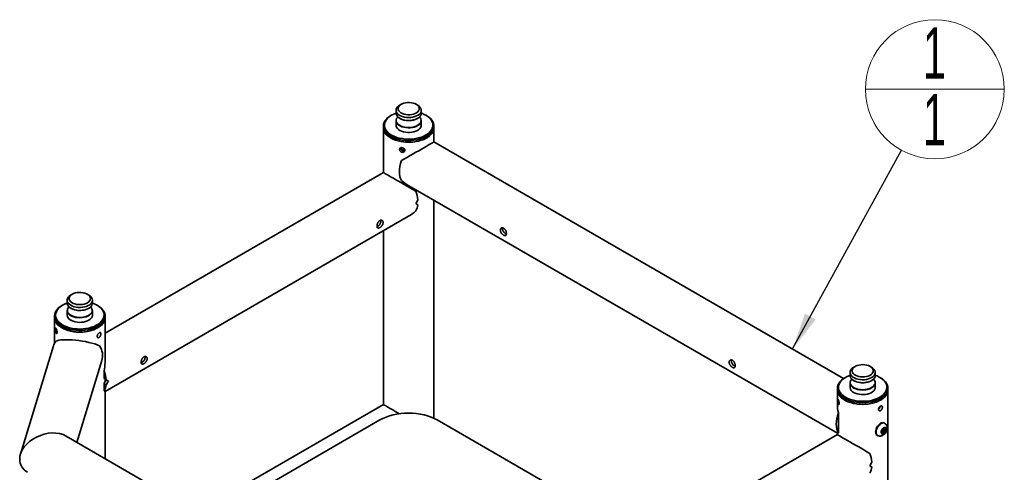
# Model space of a CAD drawing. Header units: millimetres. Extents: x 0 to 864, y 0 to 559.
# Tile 13 of 83: x 76 to 198, y 94 to 150. Entities that reach past the tile are written whole.
import ezdxf

# ---------------------------------------------------------------- set-up
doc = ezdxf.new("R2010")
doc.units = ezdxf.units.MM
doc.styles.add('SLDTEXTSTYLE4', font='GOTHIC.TTF', dxfattribs={"width": 0.605})
doc.styles.get("Standard").update_dxf_attribs({"font": 'GOTHIC.TTF'})
doc.dimstyles.new('SLDDIMSTYLE1', dxfattribs={"dimtxt": 0.18, "dimasz": 4.572, "dimexe": 0, "dimexo": 0.0625, "dimgap": 0, "dimtad": 0, "dimtih": 1, "dimtoh": 1, "dimdec": 0, "dimrnd": 1e-09, "dimzin": 0, "dimdsep": 46, "dimtxsty": 'Standard', "dimsah": 1, "dimcen": 0.09, "dimadec": 0, "dimazin": 0, "dimtfac": 4.572, "dimtdec": 0, "dimtofl": 0, "dimtmove": 0, "dimatfit": 3, "dimfxl": 1, "dimfrac": 2, "dimtolj": 1, "dimtzin": 0, "dimarcsym": 0})

# ---------------------------------------------------------------- blocks, each defined once
blk = doc.blocks.new('SW_NOTE_0_1')
at = {"color": 0, "linetype": 'Continuous', "lineweight": 0}
blk.add_line((-4.46, 7.53), (12.72, 7.53), dxfattribs=at)
blk.add_circle((4.13, 7.53), 8.59, dxfattribs=at)
at = {"color": 0, "linetype": 'Continuous', "lineweight": 0, "char_height": 6.35, "attachment_point": 2, "style": 'SLDTEXTSTYLE4'}
for insert in [(4.08, 15.17), (4.08, 6.93)]:
    blk.add_mtext('1', dxfattribs=dict(at, insert=insert))

msp = doc.modelspace()

# ---------------------------------------------------------------- linework, layer by layer
at = {"color": 7, "linetype": 'Continuous', "lineweight": 35}
for p, q in [((122.3372, 138.8854), (122.3372, 138.5226)), ((122.9715, 139.6252), (122.7947, 139.5231)), ((125.0048, 139.5231), (124.828, 139.6252)), ((125.4622, 138.5226), (125.4622, 138.8854)), ((121.7781, 138.2726), (121.6897, 138.2215)), ((122.3372, 137.6151), (122.3372, 137.0481)), ((125.4622, 137.0481), (125.4622, 137.6151)), ((126.1098, 138.2215), (126.0214, 138.2726)), ((120.7747, 136.9461), (120.7747, 136.7419)), ((120.7747, 136.7419), (120.7747, 131.1974)), ((127.0247, 136.7419), (127.0247, 136.9461)), ((127.0247, 134.9739), (127.0247, 136.7419)), ((177.6758, 105.7337), (127.0247, 134.9739)), ((120.7747, 131.1974), (86.3661, 111.3337)), ((123.9, 129.5611), (176.9013, 98.9641)), ((127.0247, 100.8245), (127.0247, 127.7572)), ((86.3661, 104.117), (123.8995, 125.7846)), ((120.7747, 123.9807), (120.7747, 102.5164)), ((82.3129, 116.1534), (82.1361, 116.0513)), ((84.3461, 116.0513), (84.1693, 116.1534)), ((81.1194, 114.8008), (81.031, 114.7498)), ((81.6786, 115.4136), (81.6786, 115.0508)), ((84.8036, 115.0508), (84.8036, 115.4136)), ((85.4512, 114.7498), (85.3628, 114.8008)), ((80.1161, 113.4743), (80.1161, 113.2702)), ((80.1161, 113.2702), (80.1161, 110.0729)), ((81.6786, 114.1433), (81.6786, 113.5764)), ((84.8036, 113.5764), (84.8036, 114.1433)), ((86.3661, 113.2702), (86.3661, 113.4743)), ((86.3661, 107.7257), (86.3661, 113.2702)), ((79.9946, 109.7669), (75.9099, 96.3936)), ((82.8876, 97.8428), (85.972, 107.9411)), ((179.0981, 107.224), (178.9213, 107.1219)), ((181.1314, 107.1219), (180.9546, 107.224)), ((86.2403, 106.6394), (86.2403, 105.7208)), ((178.4638, 106.4842), (178.4638, 106.1214)), ((181.5888, 106.1214), (181.5888, 106.4842)), ((86.2482, 105.7162), (86.2403, 105.7208)), ((86.4955, 105.5734), (86.2403, 105.7208)), ((86.4955, 104.961), (86.2403, 105.1084)), ((86.2403, 104.1898), (86.2403, 105.1084)), ((86.3661, 105.3241), (86.3661, 105.6481)), ((86.7766, 105.4111), (86.5115, 105.5642)), ((177.9047, 105.8714), (177.8163, 105.8203)), ((178.4638, 105.2139), (178.4638, 104.6469)), ((181.5888, 104.6469), (181.5888, 105.2139)), ((182.2364, 105.8203), (182.148, 105.8714)), ((86.3661, 95.8347), (86.3661, 104.117)), ((176.9013, 104.5449), (176.9013, 104.3407)), ((176.9013, 104.3407), (176.9013, 102.5727)), ((183.1513, 104.3407), (183.1513, 104.5449)), ((183.1513, 60.962), (183.1513, 104.3407)), ((120.7747, 102.5164), (97.7832, 89.2437)), ((177.0272, 101.4864), (177.0272, 100.4384)), ((99.2186, 88.4151), (120.3547, 100.6167)), ((127.4258, 100.6167), (153.7403, 85.4256)), ((177.0272, 99.0368), (177.0272, 100.0848)), ((182.7442, 100.2097), (182.6735, 100.2505)), ((116.984, 78.1593), (81.5486, 98.6157)), ((176.9013, 98.7962), (142.4927, 78.9325)), ((176.9013, 98.9641), (176.9013, 98.7962)), ((181.7986, 98.7349), (181.8693, 98.6941)), ((182.361, 99.126), (182.4885, 99.4548)), ((182.4885, 98.9445), (182.361, 99.126)), ((182.5669, 99.1939), (182.3865, 99.0897)), ((182.4885, 99.4548), (182.7437, 99.6021)), ((182.7437, 99.0918), (182.4885, 98.9445)), ((182.6945, 99.5227), (182.5669, 99.1939)), ((182.5669, 99.1939), (182.7437, 99.0918)), ((182.669, 99.559), (182.6945, 99.5227)), ((182.6945, 99.5227), (182.8713, 99.4206)), ((182.7437, 99.6021), (182.8713, 99.4206)), ((182.8713, 99.4206), (182.7437, 99.0918))]:
    msp.add_line(p, q, dxfattribs=at)
at = {"color": 7, "linetype": 'Continuous', "lineweight": 35, "flags": 128}
for points in [[(125.0048, 139.5231), (125.1625, 139.4166), (125.2999, 139.2857), (125.3969, 139.1434), (125.4509, 138.9936), (125.4603, 138.8407), (125.4248, 138.6891), (125.3454, 138.5431), (125.2244, 138.407), (125.0653, 138.2846), (124.8727, 138.1796), (124.6521, 138.0948), (124.4098, 138.0328), (124.1529, 137.9953), (123.8887, 137.9834), (123.6248, 137.9974), (123.3688, 138.037), (123.1281, 138.101), (122.9096, 138.1876), (122.7195, 138.2942), (122.5635, 138.4179), (122.4458, 138.555), (122.37, 138.7016), (122.3382, 138.8535), (122.3513, 139.0063), (122.409, 139.1556), (122.5095, 139.2971), (122.6501, 139.4268), (122.7947, 139.5231)], [(124.2394, 139.8214), (124.4666, 139.7729), (124.6745, 139.7011), (124.8559, 139.6085), (125.0049, 139.4982), (125.1162, 139.374), (125.186, 139.2402), (125.2121, 139.1012), (125.1934, 138.9618), (125.1308, 138.8267), (125.0261, 138.7006), (124.8832, 138.5877), (124.7067, 138.4919), (124.5028, 138.4165), (124.2783, 138.364), (124.0409, 138.3362), (123.7988, 138.334), (123.56, 138.3576), (123.3329, 138.4061), (123.125, 138.4779), (122.9435, 138.5705), (122.7946, 138.6807), (122.6833, 138.8049), (122.6134, 138.9388), (122.5874, 139.0778), (122.606, 139.2172), (122.6687, 139.3523), (122.7733, 139.4784), (122.9163, 139.5913), (123.0927, 139.687), (123.2967, 139.7625), (123.5211, 139.815), (123.7585, 139.8428), (124.0007, 139.8449), (124.2394, 139.8214)], [(121.6897, 138.2215), (121.5225, 138.117), (121.2992, 137.9465), (121.1125, 137.7619), (120.965, 137.5659), (120.8586, 137.3611), (120.7949, 137.1506), (120.7748, 136.9372), (120.7985, 136.7239), (120.8658, 136.5137), (120.9757, 136.3096), (121.1266, 136.1144), (121.3165, 135.9309), (121.5426, 135.7616), (121.8018, 135.609), (122.0905, 135.4751), (122.4045, 135.3619), (122.7396, 135.271), (123.0909, 135.2035)], [(122.3372, 138.5266), (122.0552, 138.414), (121.7784, 138.2728), (121.5338, 138.113), (121.3251, 137.9371), (121.1553, 137.7477), (121.0272, 137.5477), (120.9427, 137.3401), (120.9029, 137.1281), (120.9086, 136.9149), (120.9596, 136.7037), (121.0552, 136.4978), (121.194, 136.3001), (121.3737, 136.1139), (121.5917, 135.9417), (121.8447, 135.7864), (122.1289, 135.6502), (122.4399, 135.5351), (122.7731, 135.4431), (123.1233, 135.3753)], [(122.3372, 138.5226), (122.342, 138.4524), (122.3849, 138.3015), (122.4714, 138.1568), (122.599, 138.0228), (122.7641, 137.903), (122.9617, 137.8012), (123.1864, 137.72), (123.4316, 137.662), (123.6903, 137.6287), (123.955, 137.6211), (124.2181, 137.6395), (124.472, 137.6832), (124.7095, 137.7511), (124.9237, 137.8412), (125.1084, 137.9509), (125.2584, 138.0771), (125.3693, 138.2161), (125.4378, 138.3638), (125.4622, 138.5162), (125.4622, 138.5226)], [(125.3964, 137.3561), (125.3189, 137.2377), (125.1881, 137.1047), (125.0201, 136.9863), (124.8199, 136.8861), (124.5933, 136.8068), (124.3467, 136.7508), (124.0872, 136.7196), (123.8224, 136.7142), (123.5597, 136.7347), (123.3069, 136.7805), (123.0711, 136.8503), (122.8592, 136.9422), (122.6771, 137.0534), (122.5303, 137.1807), (122.4228, 137.3206), (122.3579, 137.4689), (122.3372, 137.6151)], [(122.4135, 137.8654), (122.3676, 137.7171), (122.3658, 137.5664), (122.408, 137.4177), (122.4932, 137.2753), (122.6189, 137.1433), (122.7814, 137.0254), (122.9761, 136.9251), (123.1973, 136.8452), (123.4388, 136.788), (123.6935, 136.7553), (123.9542, 136.7478), (124.2132, 136.7659), (124.4633, 136.809), (124.6971, 136.8758), (124.9081, 136.9646), (125.09, 137.0726), (125.2376, 137.1968), (125.3468, 137.3336), (125.4143, 137.4792), (125.4383, 137.6292), (125.418, 137.7794), (125.3541, 137.9254), (125.2482, 138.0632), (125.2428, 138.0688)], [(122.5566, 138.0688), (122.5022, 138.007), (122.4135, 137.8654)], [(123.0909, 135.2035), (123.4536, 135.1605), (123.8226, 135.1426), (124.1926, 135.15), (124.5585, 135.1826), (124.9152, 135.2399), (125.2576, 135.3213), (125.581, 135.4254), (125.8807, 135.5508), (126.1527, 135.6959), (126.393, 135.8585), (126.5983, 136.0364), (126.7657, 136.227), (126.893, 136.4277), (126.9781, 136.6357), (127.0201, 136.8481), (127.0183, 137.0618), (126.9727, 137.274), (126.8839, 137.4815), (126.7533, 137.6815), (126.5826, 137.8711), (126.3743, 138.0478), (126.1312, 138.209), (126.1098, 138.2215)], [(123.1233, 135.3753), (123.4853, 135.3329), (123.8535, 135.3165), (124.2225, 135.3263), (124.5866, 135.3623), (124.9402, 135.4238), (125.2781, 135.5099), (125.5951, 135.6194), (125.8864, 135.7505), (126.1476, 135.9012), (126.3747, 136.0694), (126.5643, 136.2524), (126.7135, 136.4475), (126.82, 136.6516), (126.8823, 136.8618), (126.8994, 137.0748), (126.871, 137.2874), (126.7975, 137.4964), (126.6801, 137.6986), (126.5206, 137.8909), (126.3213, 138.0704), (126.0854, 138.2345), (125.8163, 138.3805), (125.5181, 138.5064), (125.4622, 138.5266)], [(125.4622, 137.6151), (125.4556, 137.5322), (125.4245, 137.4181)], [(120.7747, 136.7419), (120.7833, 136.6084), (120.8325, 136.3965), (120.9248, 136.1896), (121.0589, 135.9903), (121.2328, 135.8016), (121.4442, 135.6261), (121.69, 135.4663)], [(126.9182, 136.275), (126.8014, 136.0722), (126.6438, 135.8788), (126.4477, 135.6975), (126.2158, 135.5308), (125.9515, 135.3812), (125.6583, 135.2507), (125.3404, 135.1411), (125.0023, 135.0539), (124.6487, 134.9905), (124.2847, 134.9517), (123.9152, 134.9379), (123.5455, 134.9495), (123.1807, 134.9863), (122.8261, 135.0477), (122.4865, 135.1329), (122.1668, 135.2407), (121.8714, 135.3696), (121.6044, 135.5177), (121.3697, 135.683), (121.1705, 135.8632), (121.0097, 136.0557), (120.8893, 136.2578), (120.8113, 136.4668), (120.7766, 136.6796), (120.7747, 136.7419)], [(121.69, 135.4663), (121.9669, 135.3244), (122.2709, 135.2024), (122.5977, 135.1019), (122.9429, 135.0246), (123.3014, 134.9713), (123.6684, 134.9429), (124.0386, 134.9397), (124.4069, 134.9618), (124.768, 135.0089), (125.117, 135.0804), (125.4488, 135.1752), (125.759, 135.2919), (126.043, 135.4291), (126.2969, 135.5846), (126.5172, 135.7564), (126.7007, 135.942), (126.845, 136.1389), (126.9478, 136.3442), (127.0079, 136.5551), (127.0247, 136.7419)], [(122.3372, 137.0481), (122.3485, 136.9399), (122.4025, 136.7901), (122.4996, 136.6478), (122.6369, 136.5169), (122.8106, 136.4014), (123.0156, 136.3044), (123.2461, 136.2288), (123.4953, 136.1769)], [(123.4953, 136.1769), (123.7562, 136.1499), (124.0212, 136.1489), (124.2827, 136.1736), (124.5332, 136.2236), (124.7655, 136.2973), (124.9729, 136.3925), (125.1494, 136.5067), (125.2899, 136.6364), (125.3905, 136.7779), (125.4481, 136.9272), (125.4622, 137.0481)], [(125.4245, 137.4181), (125.409, 137.3816), (125.3964, 137.3561)], [(123.0219, 132.663), (122.9046, 132.3063), (122.8196, 131.9535), (122.768, 131.6102), (122.7507, 131.2816), (122.768, 130.9731), (122.8196, 130.6893), (122.9046, 130.4347), (123.0219, 130.2134)], [(84.7094, 115.7221), (84.7786, 115.5744), (84.8035, 115.4221), (84.7835, 115.2696), (84.7192, 115.1212), (84.6123, 114.9812), (84.466, 114.8536), (84.2844, 114.7422), (84.0728, 114.65), (83.8373, 114.5799), (83.5847, 114.5337), (83.3221, 114.5128), (83.0573, 114.5179), (82.7977, 114.5487), (82.5508, 114.6044), (82.3239, 114.6834), (82.1233, 114.7834), (81.9549, 114.9015), (81.8234, 115.0343), (81.7328, 115.1781), (81.6855, 115.3287), (81.683, 115.4816), (81.7254, 115.6327), (81.8113, 115.7774), (81.9383, 115.9117), (82.1029, 116.0316), (82.1361, 116.0513)], [(84.4744, 115.8769), (84.5359, 115.7417), (84.5533, 115.6022), (84.526, 115.4633), (84.455, 115.3296), (84.3426, 115.2057), (84.1927, 115.0959), (84.0104, 115.0039), (83.8019, 114.9327), (83.5743, 114.8849), (83.3353, 114.862), (83.0932, 114.8649), (82.8561, 114.8934), (82.6321, 114.9466), (82.4288, 115.0226), (82.2532, 115.1189), (82.1112, 115.2322), (82.0077, 115.3586), (81.9463, 115.4939), (81.9289, 115.6333), (81.9562, 115.7722), (82.0272, 115.9059), (82.1396, 116.0298), (82.2895, 116.1396), (82.4718, 116.2317), (82.6803, 116.3028), (82.9079, 116.3506), (83.1468, 116.3735), (83.389, 116.3706), (83.6261, 116.3421), (83.8501, 116.2889), (84.0534, 116.2129), (84.229, 116.1166), (84.3709, 116.0033), (84.4744, 115.8769)], [(81.031, 114.7498), (80.8874, 114.661), (80.6607, 114.492), (80.4704, 114.3087), (80.3189, 114.1136), (80.2084, 113.9096), (80.1405, 113.6995), (80.1162, 113.4862), (80.1357, 113.2728), (80.1987, 113.0622), (80.3045, 112.8573)], [(81.6786, 115.0548), (81.6357, 115.0394), (81.3364, 114.9144), (81.066, 114.7692), (80.8286, 114.6058), (80.6277, 114.4269), (80.4665, 114.2351), (80.3473, 114.0332), (80.272, 113.8245), (80.2417, 113.612), (80.2569, 113.3989), (80.3173, 113.1886), (80.422, 112.9841)], [(80.3045, 112.8573), (80.4516, 112.6612), (80.6378, 112.4764), (80.8605, 112.3057), (81.1166, 112.1513), (81.4026, 112.0156), (81.7144, 111.9003), (82.0476, 111.8071), (82.3975, 111.7373), (82.7593, 111.6919), (83.1279, 111.6715), (83.4981, 111.6764), (83.8646, 111.7066), (84.2224, 111.7616), (84.5664, 111.8406), (84.8918, 111.9426), (85.1941, 112.066), (85.4689, 112.2092), (85.7125, 112.3702), (85.9213, 112.5467), (86.0926, 112.7362), (86.2238, 112.9361), (86.3131, 113.1435), (86.3593, 113.3556), (86.3618, 113.5693), (86.3204, 113.7818), (86.2358, 113.9898), (86.1092, 114.1907), (85.9423, 114.3815), (85.7374, 114.5596), (85.4976, 114.7224), (85.4512, 114.7498)], [(80.422, 112.9841), (80.5695, 112.7886), (80.7574, 112.605), (80.983, 112.4362), (81.2429, 112.2846), (81.533, 112.1527), (81.849, 112.0423), (82.1861, 111.9552), (82.5393, 111.8926), (82.903, 111.8556), (83.2719, 111.8446), (83.6403, 111.8599), (84.0027, 111.9013), (84.3535, 111.968), (84.6874, 112.0591), (84.9995, 112.1732), (85.2848, 112.3086), (85.5392, 112.4632), (85.7588, 112.6347), (85.9402, 112.8204), (86.0806, 113.0176), (86.1781, 113.2233), (86.231, 113.4343), (86.2386, 113.6475), (86.2007, 113.8596), (86.118, 114.0674), (85.9917, 114.2678), (85.8236, 114.4577), (85.6165, 114.6342), (85.3733, 114.7947), (85.0978, 114.9367), (84.8036, 115.0548)], [(81.6786, 115.0508), (81.6932, 114.9278), (81.7515, 114.7786), (81.8526, 114.6372), (81.9937, 114.5076), (82.1706, 114.3938), (82.3784, 114.2988), (82.611, 114.2254), (82.8617, 114.1758), (83.1233, 114.1514), (83.3883, 114.1528), (83.6491, 114.1801), (83.8981, 114.2324), (84.1282, 114.3083), (84.3328, 114.4055), (84.506, 114.5213), (84.6429, 114.6524), (84.7393, 114.7948), (84.7927, 114.9447), (84.8036, 115.0508)], [(81.898, 114.5971), (81.8081, 114.4871), (81.734, 114.3427), (81.7033, 114.1931), (81.7168, 114.0426), (81.7742, 113.8956), (81.8738, 113.7564), (82.0127, 113.6288), (82.187, 113.5167), (82.3916, 113.4232), (82.6206, 113.3509), (82.8675, 113.3021), (83.1251, 113.278), (83.386, 113.2795), (83.6428, 113.3063), (83.888, 113.3578), (84.1147, 113.4326), (84.3162, 113.5283), (84.4867, 113.6423), (84.6214, 113.7713), (84.7165, 113.9117), (84.769, 114.0592), (84.7776, 114.2098), (84.7421, 114.359), (84.6633, 114.5027), (84.5842, 114.5971)], [(85.4508, 111.9946), (85.1739, 111.8526), (84.8699, 111.7306), (84.5431, 111.6302), (84.198, 111.5528), (83.8394, 111.4996), (83.4724, 111.4711), (83.1022, 111.468), (82.7339, 111.4901), (82.3728, 111.5372), (82.0238, 111.6087), (81.692, 111.7034), (81.3819, 111.8202), (81.0978, 111.9573), (80.8439, 112.1129), (80.6236, 112.2847), (80.4401, 112.4703), (80.2958, 112.6672), (80.193, 112.8725), (80.1329, 113.0834), (80.1161, 113.2702)], [(84.3099, 111.575), (83.9551, 111.5139), (83.5902, 111.4775), (83.2205, 111.4662), (82.8511, 111.4803), (82.4871, 111.5195), (82.1337, 111.5832), (81.7958, 111.6707), (81.4783, 111.7806), (81.1855, 111.9114), (80.9215, 112.0613), (80.6901, 112.2282), (80.4945, 112.4097), (80.3375, 112.6032), (80.2212, 112.8062), (80.1474, 113.0156), (80.1169, 113.2286), (80.1161, 113.2702)], [(83.7755, 113.2957), (83.5197, 113.2558), (83.2558, 113.2414), (82.9916, 113.2529), (82.7345, 113.2901), (82.492, 113.3518), (82.271, 113.4362), (82.078, 113.541), (81.9184, 113.6632), (81.7968, 113.7991), (81.7168, 113.945), (81.6807, 114.0966), (81.6786, 114.1433)], [(81.7728, 113.2679), (81.8843, 113.1291), (82.0347, 113.0031), (82.2199, 112.8937), (82.4344, 112.8039), (82.6722, 112.7363), (82.9263, 112.6929), (83.1895, 112.6749), (83.4542, 112.6828), (83.7127, 112.7165), (83.9577, 112.7748), (84.182, 112.8563), (84.3793, 112.9584), (84.5438, 113.0784), (84.6709, 113.2126), (84.7568, 113.3574), (84.7991, 113.5084), (84.8036, 113.5764)], [(84.1665, 114.3208), (84.0041, 114.2591), (83.7673, 114.1958)], [(84.8036, 114.1433), (84.8027, 114.1136), (84.7716, 113.9616), (84.6963, 113.8149), (84.5793, 113.6777), (84.4237, 113.5538), (84.2341, 113.4469), (84.0159, 113.3601), (83.7755, 113.2957)], [(86.3661, 113.2702), (86.364, 113.2049), (86.3287, 112.9921), (86.2501, 112.7832), (86.1292, 112.5812), (85.9678, 112.3888), (85.7681, 112.2089), (85.5329, 112.0438), (85.2655, 111.8959), (84.9698, 111.7673), (84.6497, 111.6598), (84.3099, 111.575)], [(86.3661, 113.2702), (86.3575, 113.1367), (86.3083, 112.9248), (86.216, 112.7178), (86.0819, 112.5186), (85.908, 112.3299), (85.6966, 112.1544), (85.4508, 111.9946)], [(181.5356, 106.7176), (181.5822, 106.567), (181.5841, 106.414), (181.5412, 106.2631), (181.4546, 106.1184), (181.327, 105.9844), (181.162, 105.8646), (180.9643, 105.7628), (180.7396, 105.6816), (180.4944, 105.6236), (180.2358, 105.5903), (179.9711, 105.5827), (179.708, 105.6011), (179.454, 105.6448), (179.2165, 105.7127), (179.0023, 105.8028), (178.8176, 105.9125), (178.6677, 106.0387), (178.5568, 106.1777), (178.4882, 106.3254), (178.4639, 106.4778), (178.4845, 106.6303), (178.5494, 106.7786), (178.6569, 106.9185), (178.8037, 107.0458), (178.9213, 107.1219)], [(181.2941, 106.8844), (181.3349, 106.7466), (181.3312, 106.6068), (181.283, 106.4697), (181.1921, 106.3402), (181.0614, 106.2224), (180.8955, 106.1206), (180.7, 106.038), (180.4816, 105.9776), (180.2476, 105.9414), (180.0061, 105.9307), (179.7653, 105.9457), (179.5334, 105.9861), (179.3183, 106.0503), (179.1273, 106.1363), (178.9669, 106.241), (178.8426, 106.361), (178.7586, 106.4922), (178.7177, 106.63), (178.7214, 106.7698), (178.7696, 106.9068), (178.8606, 107.0364), (178.9912, 107.1542), (179.1571, 107.256), (179.3527, 107.3386), (179.5711, 107.399), (179.8051, 107.4351), (180.0465, 107.4459), (180.2873, 107.4309), (180.5192, 107.3905), (180.7344, 107.3263), (180.9254, 107.2403), (181.0858, 107.1355), (181.2101, 107.0155), (181.2941, 106.8844)], [(178.4638, 106.1254), (178.3309, 106.0757), (178.0396, 105.9446), (177.7784, 105.7938), (177.5513, 105.6257), (177.3617, 105.4427), (177.2126, 105.2476), (177.106, 105.0435), (177.0437, 104.8333), (177.0267, 104.6203), (177.0551, 104.4077), (177.1286, 104.1987)], [(177.1286, 104.1987), (177.2459, 103.9965), (177.4055, 103.8042), (177.6047, 103.6247), (177.8407, 103.4606), (178.1098, 103.3146), (178.4079, 103.1887), (178.7306, 103.0849), (179.073, 103.0049), (179.4297, 102.9497), (179.7956, 102.9202), (180.1649, 102.9169), (180.5321, 102.9399), (180.8917, 102.9887), (181.2381, 103.0626), (181.5662, 103.1606), (181.8709, 103.2811), (182.1476, 103.4223), (182.3923, 103.5821), (182.601, 103.758), (182.7707, 103.9474), (182.8988, 104.1474), (182.9834, 104.355), (183.0231, 104.567), (183.0174, 104.7802), (182.9664, 104.9913), (182.8708, 105.1973), (182.7321, 105.3949), (182.5524, 105.5812), (182.3343, 105.7533), (182.0813, 105.9087), (181.7972, 106.0449), (181.5888, 106.1254)], [(178.4638, 106.1214), (178.4657, 106.0767), (178.5013, 105.9251), (178.5807, 105.7791), (178.7016, 105.643), (178.8607, 105.5206), (179.0534, 105.4156), (179.274, 105.3308), (179.5162, 105.2688), (179.7732, 105.2313), (180.0374, 105.2194), (180.3013, 105.2334), (180.5573, 105.273), (180.798, 105.337), (181.0165, 105.4236), (181.2065, 105.5302), (181.3626, 105.6539), (181.4802, 105.791), (181.556, 105.9376), (181.5879, 106.0895), (181.5888, 106.1214)], [(177.8163, 105.8203), (177.6094, 105.6885), (177.3921, 105.5154), (177.2118, 105.3288), (177.0709, 105.1311), (176.9716, 104.9252), (176.9151, 104.7139), (176.9023, 104.5003), (176.9333, 104.2873), (177.0078, 104.078)], [(177.0078, 104.078), (177.1247, 103.8751), (177.2822, 103.6817), (177.4783, 103.5004), (177.7102, 103.3338), (177.9746, 103.1841), (178.2678, 103.0536), (178.5856, 102.944), (178.9237, 102.8569), (179.2773, 102.7934), (179.6414, 102.7546), (180.0109, 102.7409), (180.3806, 102.7525), (180.7453, 102.7893), (181.1, 102.8507), (181.4395, 102.9359), (181.7593, 103.0436), (182.0547, 103.1725), (182.3216, 103.3206), (182.5563, 103.4859), (182.7555, 103.6661), (182.9164, 103.8586), (183.0367, 104.0608), (183.1148, 104.2697), (183.1495, 104.4825), (183.1403, 104.6962), (183.0875, 104.9077), (182.9916, 105.1142), (182.8542, 105.3127), (182.677, 105.5004), (182.4627, 105.6746), (182.2364, 105.8203)], [(180.4307, 104.3426), (180.1699, 104.3157), (179.9048, 104.3146), (179.6433, 104.3394), (179.3928, 104.3893), (179.1605, 104.463), (178.9532, 104.5583), (178.7767, 104.6724), (178.6361, 104.8021), (178.5356, 104.9437), (178.4779, 105.093), (178.4638, 105.2139)], [(178.6832, 105.6676), (178.6476, 105.6285), (178.552, 105.4883), (178.4988, 105.3409), (178.4896, 105.1903), (178.5246, 105.041), (178.6028, 104.8973), (178.7219, 104.7632), (178.8785, 104.6427), (179.0682, 104.5393), (179.2855, 104.4558), (179.524, 104.3947), (179.777, 104.3578), (180.0372, 104.3461), (180.2971, 104.3599), (180.5492, 104.3989), (180.7862, 104.4619), (181.0014, 104.5472), (181.1885, 104.6522), (181.3422, 104.7739), (181.458, 104.9089), (181.5327, 105.0533), (181.564, 105.2029), (181.5511, 105.3533), (181.4943, 105.5004), (181.3953, 105.6398), (181.3694, 105.6676)], [(181.5888, 105.2139), (181.5775, 105.1056), (181.5235, 104.9559), (181.4265, 104.8135), (181.2891, 104.6827), (181.1154, 104.5671), (180.9104, 104.4701), (180.68, 104.3946), (180.4307, 104.3426)], [(176.9013, 104.3407), (176.9017, 104.314), (176.9291, 104.1009), (177, 103.8911), (177.1133, 103.6876), (177.2676, 103.4933), (177.4606, 103.3109), (177.6896, 103.1429), (177.9514, 102.9918), (178.2423, 102.8596), (178.5583, 102.7482), (178.8949, 102.6591), (179.2474, 102.5937), (179.6108, 102.5527), (179.98, 102.5369), (180.3499, 102.5464), (180.7153, 102.5811), (181.0709, 102.6405), (181.4119, 102.7237), (181.7335, 102.8297), (182.0311, 102.9569), (182.3005, 103.1035), (182.5381, 103.2674), (182.7403, 103.4465), (182.9045, 103.638), (183.0283, 103.8395), (183.1099, 104.048), (183.1482, 104.2606), (183.1513, 104.3407)], [(180.8351, 102.5982), (180.4725, 102.5552), (180.1035, 102.5373), (179.7335, 102.5447), (179.3675, 102.5773), (179.0109, 102.6346), (178.6685, 102.7159), (178.3451, 102.82), (178.0453, 102.9455), (177.7734, 103.0906), (177.5331, 103.2532), (177.3278, 103.431), (177.1603, 103.6217), (177.0331, 103.8224), (176.9479, 104.0304), (176.9059, 104.2428), (176.9013, 104.3407)], [(178.4638, 104.6469), (178.4704, 104.5641), (178.5171, 104.4135)], [(178.5171, 104.4135), (178.6071, 104.2696), (178.738, 104.1366), (178.906, 104.0182), (179.1061, 103.918), (179.3328, 103.8387), (179.5794, 103.7826), (179.8388, 103.7514), (180.1037, 103.746), (180.3663, 103.7665), (180.6192, 103.8124), (180.855, 103.8822), (181.0669, 103.9741), (181.2489, 104.0853), (181.3958, 104.2126), (181.5032, 104.3525), (181.5682, 104.5008), (181.5888, 104.6469)], [(183.1513, 104.3407), (183.1513, 104.3318), (183.1275, 104.1185), (183.0602, 103.9083), (182.9504, 103.7042), (182.7994, 103.5091), (182.6096, 103.3255), (182.3834, 103.1563), (182.1242, 103.0037), (181.8356, 102.8698), (181.5215, 102.7566), (181.1865, 102.6656), (180.8351, 102.5982)], [(120.3547, 100.6167), (120.7183, 100.8069), (121.1124, 100.9756), (121.5332, 101.1212), (121.9768, 101.2424), (122.4388, 101.3378), (122.9148, 101.4066), (123.4001, 101.4482), (123.8902, 101.4621), (124.3803, 101.4482), (124.8657, 101.4066), (125.3416, 101.3378), (125.8036, 101.2424), (126.2472, 101.1212), (126.6681, 100.9756), (127.0622, 100.8069), (127.4258, 100.6167)], [(177.0272, 99.0368), (176.9099, 99.2581), (176.8248, 99.5127), (176.7732, 99.7965), (176.756, 100.105), (176.7732, 100.4336), (176.8248, 100.7769), (176.9099, 101.1297), (177.0272, 101.4864)], [(181.7986, 98.7349), (181.7523, 98.768), (181.6786, 98.8609), (181.6328, 98.9855), (181.6173, 99.1356), (181.6328, 99.3035), (181.6786, 99.4809), (181.7523, 99.6589), (181.8503, 99.8286), (181.9676, 99.9815), (182.0984, 100.1098), (182.236, 100.2072), (182.3737, 100.2688), (182.5045, 100.2914), (182.6218, 100.274), (182.6735, 100.2505)], [(181.8668, 98.6956), (181.823, 98.7272), (181.7493, 98.8201), (181.7035, 98.9447), (181.688, 99.0947), (181.7035, 99.2627), (181.7493, 99.4401), (181.823, 99.6181), (181.921, 99.7878), (182.0383, 99.9407), (182.1691, 100.069), (182.3067, 100.1664)], [(182.6161, 99.6306), (182.7166, 99.6692), (182.8061, 99.6649), (182.8751, 99.6182), (182.916, 99.5341), (182.9244, 99.4218), (182.8994, 99.2934), (182.8437, 99.1628), (182.7633, 99.0441), (182.667, 98.9504), (182.5652, 98.8916), (182.4689, 98.8741), (182.3885, 98.9), (182.3328, 98.9663), (182.3078, 99.0658), (182.3162, 99.1879), (182.3571, 99.3192), (182.4261, 99.4455), (182.5157, 99.5532), (182.6161, 99.6306)]]:
    msp.add_lwpolyline(points, dxfattribs=at)
at = {"color": 7, "linetype": 'Continuous', "lineweight": 35}
for centre, radius, start, end in [((123.8997, 139.9095), 2.3053, 240.284693, 299.715345), ((125.9311, 136.7457), 1.0936, 334.505793, 359.800611), ((120.7641, 127.362), 4.2933, 6.131616, 20.799357), ((123.2751, 127.3619), 1.7644, 328.379267, 354.999084), ((83.8404, 115.1284), 1.0524, 34.345125, 61.281415), ((82.2431, 113.5802), 0.5646, 180.38498, 213.584595), ((83.2388, 116.5036), 2.3676, 244.198997, 282.899718), ((81.9506, 109.1683), 2.0455, 144.995359, 162.983845), ((83.7872, 108.5556), 2.2696, 344.291216, 32.957934), ((180.6548, 106.2411), 1.0015, 28.413603, 61.581854), ((82.2268, 105.1148), 4.2933, 6.131616, 20.799357), ((84.7378, 105.1148), 1.7644, 328.379267, 354.999084), ((180.0098, 107.4692), 2.2645, 240.956738, 280.554339), ((180.1176, 107.3465), 2.1258, 278.302128, 292.500885), ((179.6121, 100.2616), 2.591, 176.087611, 183.912389), ((182.562, 99.82), 0.4303, 65.026916, 126.382273), ((176.8907, 94.9608), 4.2933, 6.131616, 20.799357), ((179.4017, 94.9608), 1.7644, 328.379267, 354.999084)]:
    msp.add_arc(centre, radius, start, end, dxfattribs=at)
for centre, major_axis, ratio, start_param, end_param in [((123.8997, 133.1696), (3.125, 1.8043), 0.00007037, 0.00004063, 1.85549915), ((123.8997, 129.3931), (3.125, -1.8043), 0.00007037, 1.28609351, 3.14155202), ((123.8997, 133.1696), (-2.2098, 3.8273), 0.57733463, 2.07141041, 2.35623512), ((122.5739, 128.6277), (2.2098, 3.8273), 0.57733463, 4.71242961, 4.83271949), ((122.5739, 128.6277), (3.125, -1.8043), 0.00007037, 0.66514891, 0.78543879), ((123.8997, 129.3931), (2.2098, 3.8273), 0.57733463, 3.92695018, 4.2117749), ((83.2411, 109.6978), (3.1233, -0.4664), 0.22214486, 0.70262452, 2.85434892), ((83.2411, 105.9213), (2.2098, 3.8273), 0.57733463, 5.21308432, 5.49782778), ((83.2411, 104.3903), (2.2098, 3.8273), 0.57733463, 5.21308432, 5.22222653), ((84.5669, 106.6867), (2.75, -1.5878), 0.00007037, 0.78543879, 0.91305765), ((84.5669, 106.6867), (1.9446, 3.368), 0.57733463, 4.58481075, 4.71242961), ((84.5669, 106.6867), (3.125, -1.8043), 0.00007037, 0.78543879, 0.90572868), ((84.5669, 106.6867), (2.2098, 3.8273), 0.57733463, 4.59213973, 4.71242961), ((83.2411, 105.9213), (3.125, -1.8043), 0.00007037, 6.28314468, 6.56796939), ((123.8997, 100.7121), (3.125, -1.8043), 0.00007037, 1.95235278, 3.14155202), ((180.0263, 100.7684), (-2.2098, 3.8273), 0.57733463, 0.78535753, 1.07010098), ((79.1729, 96.3789), (3.2362, 1.2754), 0.70860016, 0.51316364, 2.86927687), ((180.0263, 100.7684), (3.125, 1.8043), 0.00007037, 2.85680857, 3.14163329), ((180.0263, 96.9919), (3.125, -1.8043), 0.00007037, 1.28609351, 3.14155202), ((79.1729, 96.3789), (3.2362, 1.2754), 0.70860016, 2.86927687, 3.6547563), ((178.7005, 96.2265), (2.2098, 3.8273), 0.57733463, 4.71242961, 4.83271949), ((178.7005, 96.2265), (3.125, -1.8043), 0.00007037, 0.66514892, 0.7854388)]:
    msp.add_ellipse(centre, major_axis=major_axis, ratio=ratio, start_param=start_param, end_param=end_param, dxfattribs=at)
for points, knots in [([(122.7638, 134.0406), (122.7638, 134.0778), (122.7724, 134.1127), (122.7966, 134.158), (122.8066, 134.1721), (122.8303, 134.1977), (122.8438, 134.209), (122.8738, 134.2288), (122.8905, 134.2373), (122.926, 134.2507), (122.9448, 134.2558), (122.9846, 134.2627), (123.0055, 134.2644), (123.0477, 134.2644), (123.0693, 134.2628), (123.1132, 134.2559), (123.1348, 134.2509), (123.1775, 134.2377), (123.1988, 134.2294), (123.2394, 134.21), (123.2587, 134.199), (123.2954, 134.1744), (123.3128, 134.1606), (123.344, 134.1313), (123.358, 134.1157), (123.3829, 134.0826), (123.3934, 134.0652), (123.4104, 134.0299), (123.417, 134.0116), (123.4257, 133.9746), (123.4279, 133.9561), (123.4279, 133.9195), (123.4256, 133.9011), (123.4168, 133.8659), (123.4104, 133.849), (123.3933, 133.8166), (123.3826, 133.8012), (123.3579, 133.7732), (123.3439, 133.7605), (123.3122, 133.7377), (123.2951, 133.728), (123.2586, 133.712), (123.2389, 133.7057), (123.1982, 133.6968), (123.1773, 133.6943), (123.1345, 133.6932), (123.1124, 133.6947), (123.0691, 133.7014), (123.0476, 133.7067), (123.005, 133.721), (122.9842, 133.7301), (122.9447, 133.7512), (122.9257, 133.7635), (122.89, 133.7909), (122.8736, 133.8058), (122.8436, 133.8378), (122.8299, 133.8551), (122.8064, 133.8906), (122.7965, 133.9089), (122.7803, 133.9464), (122.7741, 133.9656), (122.7659, 134.0034), (122.7638, 134.0221), (122.7638, 134.0406)], [0, 0, 0, 0, 0.0625, 0.0625, 0.09375, 0.09375, 0.125, 0.125, 0.15625, 0.15625, 0.1875, 0.1875, 0.21875, 0.21875, 0.25, 0.25, 0.28125, 0.28125, 0.3125, 0.3125, 0.34375, 0.34375, 0.375, 0.375, 0.40625, 0.40625, 0.4375, 0.4375, 0.46875, 0.46875, 0.5, 0.5, 0.53125, 0.53125, 0.5625, 0.5625, 0.59375, 0.59375, 0.625, 0.625, 0.65625, 0.65625, 0.6875, 0.6875, 0.71875, 0.71875, 0.75, 0.75, 0.78125, 0.78125, 0.8125, 0.8125, 0.84375, 0.84375, 0.875, 0.875, 0.90625, 0.90625, 0.9375, 0.9375, 0.96875, 0.96875, 1, 1, 1, 1]), ([(123.422, 133.9614), (123.4144, 133.9545), (123.3823, 133.9256), (123.2999, 133.9027), (123.1888, 133.9009), (123.0775, 133.9357), (122.9801, 134.0005), (122.9066, 134.0875), (122.8672, 134.1758), (122.8632, 134.2296), (122.8615, 134.2512)], [0, 0, 0, 0, 0.04499863, 0.18865552, 0.33191612, 0.47420421, 0.61645051, 0.75964234, 0.90331654, 1, 1, 1, 1]), ([(123.1961, 133.9943), (123.1778, 133.9982), (123.1315, 134.0081), (123.0624, 134.0457), (122.9991, 134.1057), (122.9612, 134.1764), (122.9452, 134.2287), (122.95, 134.2518), (122.9502, 134.2528)], [0, 0, 0, 0, 0.13950492, 0.35308684, 0.56628071, 0.77864116, 0.99101953, 1, 1, 1, 1]), ([(123.3945, 134.0528), (123.3814, 134.0407), (123.3506, 134.0119), (123.2798, 133.9891), (123.224, 133.9925), (123.1961, 133.9943)], [0, 0, 0, 0, 0.26882569, 0.63439305, 1, 1, 1, 1]), ([(120.7398, 125.0176), (120.7398, 125.046), (120.7371, 125.073), (120.7258, 125.1244), (120.7174, 125.1483), (120.6957, 125.1914), (120.6823, 125.2109), (120.651, 125.2447), (120.6334, 125.2588), (120.5946, 125.2812), (120.5732, 125.2896), (120.5285, 125.2998), (120.5052, 125.3017), (120.4568, 125.299), (120.4317, 125.2943), (120.382, 125.2786), (120.3571, 125.2676), (120.3074, 125.2389), (120.2832, 125.2217), (120.2364, 125.1816), (120.2138, 125.1588), (120.1716, 125.1093), (120.1517, 125.0823), (120.1145, 125.0245), (120.0977, 124.9945), (120.0673, 124.9322), (120.0536, 124.8996), (120.0302, 124.8344), (120.0204, 124.8019), (120.0046, 124.7368), (119.9985, 124.7043), (119.9906, 124.6423), (119.9885, 124.6125), (119.9885, 124.5552), (119.9906, 124.5285), (119.9986, 124.4795), (120.0046, 124.4568), (120.0205, 124.4169), (120.0303, 124.3997), (120.0537, 124.3706), (120.0674, 124.3587), (120.0979, 124.3411), (120.1146, 124.3353), (120.1517, 124.3296), (120.1718, 124.3297), (120.214, 124.3359), (120.2365, 124.3419), (120.2834, 124.3598), (120.3074, 124.3714), (120.3565, 124.3997), (120.3819, 124.4167), (120.4317, 124.4547), (120.4563, 124.4757), (120.5048, 124.522), (120.5286, 124.5472), (120.5731, 124.5998), (120.5941, 124.6274), (120.6333, 124.6856), (120.651, 124.7153), (120.682, 124.7757), (120.6956, 124.8068), (120.7174, 124.8685), (120.7257, 124.899), (120.737, 124.9593), (120.7398, 124.9893), (120.7398, 125.0176)], [0, 0, 0, 0, 0.03125, 0.03125, 0.0625, 0.0625, 0.09375, 0.09375, 0.125, 0.125, 0.15625, 0.15625, 0.1875, 0.1875, 0.21875, 0.21875, 0.25, 0.25, 0.28125, 0.28125, 0.3125, 0.3125, 0.34375, 0.34375, 0.375, 0.375, 0.40625, 0.40625, 0.4375, 0.4375, 0.46875, 0.46875, 0.5, 0.5, 0.53125, 0.53125, 0.5625, 0.5625, 0.59375, 0.59375, 0.625, 0.625, 0.65625, 0.65625, 0.6875, 0.6875, 0.71875, 0.71875, 0.75, 0.75, 0.78125, 0.78125, 0.8125, 0.8125, 0.84375, 0.84375, 0.875, 0.875, 0.90625, 0.90625, 0.9375, 0.9375, 0.96875, 0.96875, 1, 1, 1, 1]), ([(120.4747, 125.1707), (120.4742, 125.155), (120.472, 125.091), (120.4394, 124.9691), (120.3555, 124.8138), (120.2399, 124.6749), (120.1131, 124.5657), (120.035, 124.5288), (119.9985, 124.5115)], [0, 0, 0, 0, 0.06144594, 0.2509188, 0.44154448, 0.63526344, 0.82931218, 1, 1, 1, 1]), ([(120.4476, 125.2943), (120.4532, 125.2847), (120.4732, 125.2509), (120.4741, 125.2042), (120.4747, 125.1707)], [0, 0, 0, 0, 0.28265357, 1, 1, 1, 1]), ([(135.9868, 123.6406), (135.9868, 123.6689), (135.9849, 123.6987), (135.9768, 123.7612), (135.9708, 123.7935), (135.955, 123.8582), (135.9452, 123.8911), (135.9216, 123.9566), (135.9082, 123.9886), (135.8778, 124.0509), (135.8607, 124.0815), (135.8238, 124.1388), (135.804, 124.1657), (135.7615, 124.2154), (135.7389, 124.2383), (135.6924, 124.2781), (135.6684, 124.2953), (135.6187, 124.324), (135.5937, 124.3351), (135.5436, 124.351), (135.5186, 124.3557), (135.4704, 124.3584), (135.4469, 124.3565), (135.4019, 124.3462), (135.3809, 124.3379), (135.3422, 124.3155), (135.3242, 124.3012), (135.2931, 124.2675), (135.2798, 124.2483), (135.258, 124.205), (135.2495, 124.1808), (135.2384, 124.1299), (135.2355, 124.1028), (135.2355, 124.0455), (135.2384, 124.016), (135.2496, 123.9559), (135.258, 123.9249), (135.2799, 123.8631), (135.2932, 123.8326), (135.3243, 123.7721), (135.3423, 123.7419), (135.3811, 123.6843), (135.4021, 123.6567), (135.4469, 123.6037), (135.4706, 123.5786), (135.5188, 123.5326), (135.5437, 123.5113), (135.5939, 123.473), (135.6187, 123.4564), (135.6678, 123.4281), (135.6923, 123.4163), (135.7389, 123.3986), (135.7612, 123.3926), (135.8036, 123.3864), (135.8238, 123.3862), (135.8605, 123.3919), (135.8774, 123.3977), (135.9081, 123.4154), (135.9216, 123.4272), (135.945, 123.4562), (135.9549, 123.4737), (135.9708, 123.5136), (135.9768, 123.5359), (135.9848, 123.5851), (135.9868, 123.6122), (135.9868, 123.6406)], [0, 0, 0, 0, 0.03125, 0.03125, 0.0625, 0.0625, 0.09375, 0.09375, 0.125, 0.125, 0.15625, 0.15625, 0.1875, 0.1875, 0.21875, 0.21875, 0.25, 0.25, 0.28125, 0.28125, 0.3125, 0.3125, 0.34375, 0.34375, 0.375, 0.375, 0.40625, 0.40625, 0.4375, 0.4375, 0.46875, 0.46875, 0.5, 0.5, 0.53125, 0.53125, 0.5625, 0.5625, 0.59375, 0.59375, 0.625, 0.625, 0.65625, 0.65625, 0.6875, 0.6875, 0.71875, 0.71875, 0.75, 0.75, 0.78125, 0.78125, 0.8125, 0.8125, 0.84375, 0.84375, 0.875, 0.875, 0.90625, 0.90625, 0.9375, 0.9375, 0.96875, 0.96875, 1, 1, 1, 1]), ([(135.9785, 123.5686), (135.972, 123.5703), (135.9282, 123.5813), (135.8318, 123.6482), (135.7064, 123.7614), (135.5965, 123.9064), (135.5216, 124.0644), (135.4903, 124.2218), (135.5115, 124.3072), (135.5219, 124.3489)], [0, 0, 0, 0, 0.0286456, 0.1907686, 0.35148402, 0.51417818, 0.67917077, 0.84323172, 1, 1, 1, 1]), ([(80.4399, 111.4498), (80.4399, 111.4869), (80.4358, 111.5285), (80.4245, 111.5926), (80.4199, 111.6145), (80.4091, 111.6584), (80.4031, 111.68), (80.3899, 111.7225), (80.3827, 111.7437), (80.3678, 111.7839), (80.36, 111.803), (80.3441, 111.8393), (80.336, 111.8564), (80.3201, 111.8872), (80.3122, 111.9011), (80.2967, 111.9257), (80.2893, 111.936), (80.2751, 111.9529), (80.2683, 111.9594), (80.2557, 111.9682), (80.25, 111.9705), (80.2394, 111.9708), (80.2345, 111.9688), (80.226, 111.9605), (80.2223, 111.9544), (80.2159, 111.9377), (80.2132, 111.9274), (80.209, 111.9032), (80.2074, 111.8892), (80.2053, 111.858), (80.2048, 111.841), (80.2048, 111.8043), (80.2053, 111.7844), (80.2075, 111.7435), (80.209, 111.7223), (80.2133, 111.6786), (80.216, 111.6561), (80.2223, 111.6118), (80.226, 111.5897), (80.2347, 111.5456), (80.2394, 111.5243), (80.25, 111.4834), (80.2559, 111.4635), (80.2685, 111.4265), (80.2752, 111.4094), (80.2894, 111.3781), (80.2969, 111.3639), (80.3123, 111.3396), (80.3201, 111.3293), (80.3362, 111.3126), (80.3443, 111.3064), (80.3601, 111.2983), (80.3679, 111.2964), (80.3829, 111.297), (80.39, 111.2995), (80.4031, 111.3086), (80.4093, 111.3154), (80.42, 111.3329), (80.4246, 111.3435), (80.4321, 111.3684), (80.4351, 111.3828), (80.4389, 111.4141), (80.4399, 111.4312), (80.4399, 111.4498)], [0, 0, 0, 0, 0.0625, 0.0625, 0.09375, 0.09375, 0.125, 0.125, 0.15625, 0.15625, 0.1875, 0.1875, 0.21875, 0.21875, 0.25, 0.25, 0.28125, 0.28125, 0.3125, 0.3125, 0.34375, 0.34375, 0.375, 0.375, 0.40625, 0.40625, 0.4375, 0.4375, 0.46875, 0.46875, 0.5, 0.5, 0.53125, 0.53125, 0.5625, 0.5625, 0.59375, 0.59375, 0.625, 0.625, 0.65625, 0.65625, 0.6875, 0.6875, 0.71875, 0.71875, 0.75, 0.75, 0.78125, 0.78125, 0.8125, 0.8125, 0.84375, 0.84375, 0.875, 0.875, 0.90625, 0.90625, 0.9375, 0.9375, 0.96875, 0.96875, 1, 1, 1, 1]), ([(85.8414, 111.249), (85.8414, 111.2861), (85.8363, 111.3185), (85.8218, 111.3568), (85.8157, 111.368), (85.8013, 111.3867), (85.7931, 111.394), (85.7746, 111.4049), (85.7642, 111.4085), (85.7419, 111.4114), (85.73, 111.4109), (85.7046, 111.4059), (85.6911, 111.4014), (85.6636, 111.3887), (85.6494, 111.3805), (85.6202, 111.3604), (85.6056, 111.3488), (85.5766, 111.3225), (85.5621, 111.3077), (85.534, 111.2758), (85.5205, 111.2589), (85.4948, 111.2228), (85.4824, 111.2036), (85.4602, 111.1646), (85.4501, 111.1447), (85.4322, 111.1037), (85.4246, 111.0831), (85.4122, 111.0424), (85.4074, 111.022), (85.4011, 110.9823), (85.3995, 110.9632), (85.3995, 110.9265), (85.4011, 110.9088), (85.4075, 110.8764), (85.4123, 110.8615), (85.4247, 110.8345), (85.4324, 110.8224), (85.4502, 110.8022), (85.4603, 110.7939), (85.4828, 110.781), (85.4949, 110.7766), (85.5206, 110.7719), (85.5343, 110.7716), (85.5625, 110.7753), (85.5768, 110.7792), (85.6058, 110.7912), (85.6207, 110.7994), (85.6495, 110.8193), (85.6637, 110.831), (85.6915, 110.8582), (85.7049, 110.8734), (85.7301, 110.9064), (85.7422, 110.9243), (85.7645, 110.9623), (85.7747, 110.982), (85.7932, 111.0228), (85.8016, 111.0441), (85.8158, 111.0865), (85.8218, 111.1077), (85.8316, 111.15), (85.8353, 111.171), (85.8402, 111.2111), (85.8414, 111.2304), (85.8414, 111.249)], [0, 0, 0, 0, 0.0625, 0.0625, 0.09375, 0.09375, 0.125, 0.125, 0.15625, 0.15625, 0.1875, 0.1875, 0.21875, 0.21875, 0.25, 0.25, 0.28125, 0.28125, 0.3125, 0.3125, 0.34375, 0.34375, 0.375, 0.375, 0.40625, 0.40625, 0.4375, 0.4375, 0.46875, 0.46875, 0.5, 0.5, 0.53125, 0.53125, 0.5625, 0.5625, 0.59375, 0.59375, 0.625, 0.625, 0.65625, 0.65625, 0.6875, 0.6875, 0.71875, 0.71875, 0.75, 0.75, 0.78125, 0.78125, 0.8125, 0.8125, 0.84375, 0.84375, 0.875, 0.875, 0.90625, 0.90625, 0.9375, 0.9375, 0.96875, 0.96875, 1, 1, 1, 1]), ([(91.5717, 108.1792), (91.5717, 108.2076), (91.5689, 108.2346), (91.5577, 108.286), (91.5492, 108.3099), (91.5276, 108.353), (91.5142, 108.3725), (91.4828, 108.4063), (91.4652, 108.4203), (91.4265, 108.4428), (91.4051, 108.4512), (91.3604, 108.4614), (91.3371, 108.4633), (91.2886, 108.4606), (91.2635, 108.4559), (91.2138, 108.4402), (91.189, 108.4292), (91.1392, 108.4005), (91.1151, 108.3833), (91.0682, 108.3431), (91.0456, 108.3203), (91.0034, 108.2709), (90.9835, 108.2439), (90.9463, 108.1861), (90.9295, 108.1561), (90.8992, 108.0938), (90.8855, 108.0612), (90.8621, 107.996), (90.8523, 107.9634), (90.8364, 107.8984), (90.8304, 107.8659), (90.8224, 107.8039), (90.8204, 107.7741), (90.8204, 107.7168), (90.8224, 107.6901), (90.8304, 107.641), (90.8364, 107.6184), (90.8524, 107.5785), (90.8622, 107.5613), (90.8855, 107.5322), (90.8993, 107.5203), (90.9297, 107.5027), (90.9465, 107.4969), (90.9835, 107.4912), (91.0036, 107.4913), (91.0459, 107.4975), (91.0683, 107.5035), (91.1153, 107.5214), (91.1393, 107.5329), (91.1883, 107.5613), (91.2137, 107.5782), (91.2636, 107.6163), (91.2882, 107.6373), (91.3366, 107.6835), (91.3604, 107.7088), (91.4049, 107.7614), (91.4259, 107.789), (91.4652, 107.8471), (91.4828, 107.8769), (91.5139, 107.9373), (91.5274, 107.9683), (91.5493, 108.0301), (91.5576, 108.0606), (91.5688, 108.1209), (91.5717, 108.1509), (91.5717, 108.1792)], [0, 0, 0, 0, 0.03125, 0.03125, 0.0625, 0.0625, 0.09375, 0.09375, 0.125, 0.125, 0.15625, 0.15625, 0.1875, 0.1875, 0.21875, 0.21875, 0.25, 0.25, 0.28125, 0.28125, 0.3125, 0.3125, 0.34375, 0.34375, 0.375, 0.375, 0.40625, 0.40625, 0.4375, 0.4375, 0.46875, 0.46875, 0.5, 0.5, 0.53125, 0.53125, 0.5625, 0.5625, 0.59375, 0.59375, 0.625, 0.625, 0.65625, 0.65625, 0.6875, 0.6875, 0.71875, 0.71875, 0.75, 0.75, 0.78125, 0.78125, 0.8125, 0.8125, 0.84375, 0.84375, 0.875, 0.875, 0.90625, 0.90625, 0.9375, 0.9375, 0.96875, 0.96875, 1, 1, 1, 1]), ([(91.2794, 108.4558), (91.2851, 108.4463), (91.3051, 108.4125), (91.3059, 108.3658), (91.3065, 108.3323)], [0, 0, 0, 0, 0.28265357, 1, 1, 1, 1]), ([(91.3065, 108.3323), (91.306, 108.3166), (91.3038, 108.2526), (91.2712, 108.1306), (91.1873, 107.9753), (91.0718, 107.8365), (90.945, 107.7272), (90.8669, 107.6904), (90.8304, 107.6731)], [0, 0, 0, 0, 0.06144594, 0.2509188, 0.44154448, 0.63526344, 0.82931218, 1, 1, 1, 1]), ([(164.2711, 107.3124), (164.2711, 107.3407), (164.2691, 107.3705), (164.2611, 107.433), (164.2551, 107.4653), (164.2393, 107.53), (164.2294, 107.5629), (164.2059, 107.6284), (164.1924, 107.6604), (164.1621, 107.7227), (164.1449, 107.7534), (164.108, 107.8107), (164.0883, 107.8375), (164.0458, 107.8873), (164.0232, 107.9102), (163.9767, 107.9499), (163.9527, 107.9671), (163.903, 107.9959), (163.878, 108.007), (163.8278, 108.0229), (163.8028, 108.0275), (163.7547, 108.0302), (163.7312, 108.0283), (163.6861, 108.018), (163.6652, 108.0097), (163.6264, 107.9874), (163.6085, 107.973), (163.5773, 107.9394), (163.564, 107.9201), (163.5422, 107.8768), (163.5338, 107.8527), (163.5226, 107.8017), (163.5198, 107.7747), (163.5198, 107.7174), (163.5227, 107.6878), (163.5339, 107.6278), (163.5423, 107.5968), (163.5642, 107.535), (163.5775, 107.5044), (163.6086, 107.4439), (163.6265, 107.4137), (163.6654, 107.3562), (163.6863, 107.3286), (163.7312, 107.2756), (163.7549, 107.2504), (163.8031, 107.2044), (163.8279, 107.1831), (163.8782, 107.1449), (163.903, 107.1282), (163.9521, 107.0999), (163.9766, 107.0881), (164.0232, 107.0704), (164.0454, 107.0644), (164.0879, 107.0582), (164.1081, 107.0581), (164.1448, 107.0638), (164.1617, 107.0695), (164.1924, 107.0873), (164.2059, 107.099), (164.2292, 107.128), (164.2392, 107.1455), (164.2551, 107.1855), (164.261, 107.2077), (164.2691, 107.2569), (164.2711, 107.284), (164.2711, 107.3124)], [0, 0, 0, 0, 0.03125, 0.03125, 0.0625, 0.0625, 0.09375, 0.09375, 0.125, 0.125, 0.15625, 0.15625, 0.1875, 0.1875, 0.21875, 0.21875, 0.25, 0.25, 0.28125, 0.28125, 0.3125, 0.3125, 0.34375, 0.34375, 0.375, 0.375, 0.40625, 0.40625, 0.4375, 0.4375, 0.46875, 0.46875, 0.5, 0.5, 0.53125, 0.53125, 0.5625, 0.5625, 0.59375, 0.59375, 0.625, 0.625, 0.65625, 0.65625, 0.6875, 0.6875, 0.71875, 0.71875, 0.75, 0.75, 0.78125, 0.78125, 0.8125, 0.8125, 0.84375, 0.84375, 0.875, 0.875, 0.90625, 0.90625, 0.9375, 0.9375, 0.96875, 0.96875, 1, 1, 1, 1]), ([(164.2628, 107.2405), (164.2562, 107.2421), (164.2124, 107.2531), (164.1161, 107.32), (163.9907, 107.4332), (163.8808, 107.5782), (163.8059, 107.7362), (163.7745, 107.8937), (163.7958, 107.9791), (163.8062, 108.0208)], [0, 0, 0, 0, 0.0286456, 0.1907686, 0.35148402, 0.51417818, 0.67917077, 0.84323172, 1, 1, 1, 1]), ([(176.9137, 102.3366), (176.9159, 102.4209), (176.9213, 102.6288), (176.9588, 102.8868), (177.004, 103.053), (177.0186, 103.1066)], [0, 0, 0, 0, 0.31567428, 0.77935751, 1, 1, 1, 1]), ([(176.9372, 103.0477), (176.9372, 103.0848), (176.9385, 103.1164), (176.9426, 103.1523), (176.9444, 103.1625), (176.9487, 103.1787), (176.9512, 103.1847), (176.957, 103.1925), (176.9604, 103.1943), (176.9678, 103.1935), (176.9719, 103.1909), (176.981, 103.1815), (176.986, 103.1746), (176.9965, 103.157), (177.002, 103.1463), (177.0138, 103.121), (177.0198, 103.1067), (177.0321, 103.0752), (177.0384, 103.0577), (177.0509, 103.0206), (177.057, 103.0012), (177.0689, 102.9603), (177.0747, 102.9388), (177.0852, 102.8956), (177.0901, 102.8737), (177.0988, 102.8294), (177.1026, 102.8073), (177.1087, 102.7642), (177.1111, 102.7429), (177.1143, 102.7019), (177.1151, 102.6825), (177.1151, 102.6459), (177.1143, 102.6285), (177.1111, 102.5973), (177.1087, 102.5833), (177.1025, 102.5587), (177.0987, 102.5481), (177.0901, 102.5313), (177.0852, 102.5249), (177.0745, 102.5162), (177.0688, 102.5141), (177.0569, 102.5142), (177.0507, 102.5165), (177.0383, 102.5254), (177.032, 102.5319), (177.0197, 102.5492), (177.0136, 102.56), (177.002, 102.5851), (176.9964, 102.5994), (176.9859, 102.6315), (176.9809, 102.649), (176.9719, 102.6864), (176.9677, 102.7064), (176.9602, 102.7482), (176.957, 102.7696), (176.9511, 102.8135), (176.9486, 102.8363), (176.9444, 102.881), (176.9426, 102.9032), (176.9399, 102.947), (176.9388, 102.9687), (176.9375, 103.0096), (176.9372, 103.0291), (176.9372, 103.0477)], [0, 0, 0, 0, 0.0625, 0.0625, 0.09375, 0.09375, 0.125, 0.125, 0.15625, 0.15625, 0.1875, 0.1875, 0.21875, 0.21875, 0.25, 0.25, 0.28125, 0.28125, 0.3125, 0.3125, 0.34375, 0.34375, 0.375, 0.375, 0.40625, 0.40625, 0.4375, 0.4375, 0.46875, 0.46875, 0.5, 0.5, 0.53125, 0.53125, 0.5625, 0.5625, 0.59375, 0.59375, 0.625, 0.625, 0.65625, 0.65625, 0.6875, 0.6875, 0.71875, 0.71875, 0.75, 0.75, 0.78125, 0.78125, 0.8125, 0.8125, 0.84375, 0.84375, 0.875, 0.875, 0.90625, 0.90625, 0.9375, 0.9375, 0.96875, 0.96875, 1, 1, 1, 1]), ([(182.1939, 102.2936), (182.1938, 102.2893), (182.1928, 102.2531), (182.1683, 102.1731), (182.1205, 102.0669), (182.052, 101.9787), (181.9985, 101.927), (181.971, 101.917), (181.9709, 101.9169)], [0, 0, 0, 0, 0.03234993, 0.27256672, 0.51406148, 0.75691991, 0.99910839, 1, 1, 1, 1]), ([(181.9796, 101.9118), (181.9796, 101.949), (181.9868, 101.9891), (182.0069, 102.0492), (182.0152, 102.0695), (182.0346, 102.1095), (182.0455, 102.1289), (182.0697, 102.1667), (182.0831, 102.1852), (182.1111, 102.2199), (182.1258, 102.2361), (182.1565, 102.2665), (182.1725, 102.2805), (182.2042, 102.3051), (182.2202, 102.316), (182.2523, 102.3345), (182.2679, 102.3419), (182.2984, 102.353), (182.3133, 102.3568), (182.3415, 102.3604), (182.3547, 102.3602), (182.3794, 102.356), (182.3911, 102.3519), (182.4117, 102.3399), (182.4209, 102.3321), (182.437, 102.3126), (182.4438, 102.301), (182.4546, 102.2749), (182.4588, 102.2602), (182.4643, 102.2279), (182.4657, 102.2107), (182.4657, 102.1741), (182.4643, 102.1544), (182.4587, 102.1144), (182.4546, 102.094), (182.4436, 102.0523), (182.4368, 102.031), (182.4208, 101.9895), (182.4116, 101.9691), (182.3907, 101.9288), (182.3793, 101.9096), (182.3546, 101.8731), (182.3411, 101.8557), (182.3129, 101.8239), (182.2982, 101.8096), (182.2677, 101.784), (182.2518, 101.7728), (182.22, 101.7545), (182.2041, 101.7473), (182.172, 101.7368), (182.1562, 101.7336), (182.1257, 101.7314), (182.1109, 101.7324), (182.0827, 101.7386), (182.0696, 101.7436), (182.0454, 101.7576), (182.0343, 101.7666), (182.015, 101.7878), (182.0068, 101.8001), (181.9933, 101.8277), (181.9882, 101.8431), (181.9813, 101.8759), (181.9796, 101.8933), (181.9796, 101.9118)], [0, 0, 0, 0, 0.0625, 0.0625, 0.09375, 0.09375, 0.125, 0.125, 0.15625, 0.15625, 0.1875, 0.1875, 0.21875, 0.21875, 0.25, 0.25, 0.28125, 0.28125, 0.3125, 0.3125, 0.34375, 0.34375, 0.375, 0.375, 0.40625, 0.40625, 0.4375, 0.4375, 0.46875, 0.46875, 0.5, 0.5, 0.53125, 0.53125, 0.5625, 0.5625, 0.59375, 0.59375, 0.625, 0.625, 0.65625, 0.65625, 0.6875, 0.6875, 0.71875, 0.71875, 0.75, 0.75, 0.78125, 0.78125, 0.8125, 0.8125, 0.84375, 0.84375, 0.875, 0.875, 0.90625, 0.90625, 0.9375, 0.9375, 0.96875, 0.96875, 1, 1, 1, 1]), ([(181.8654, 98.6981), (181.8689, 98.6955), (181.9128, 98.6626), (182.0141, 98.6306), (182.1585, 98.6091), (182.303, 98.6242), (182.4438, 98.6692), (182.5813, 98.745), (182.7125, 98.8519), (182.8317, 98.9876), (182.9317, 99.1461), (183.0066, 99.3208), (183.0495, 99.4994), (183.0581, 99.6718), (183.0341, 99.8294), (182.9796, 99.9716), (182.895, 100.0914), (182.8133, 100.1723), (182.7557, 100.1995), (182.7416, 100.2062)], [0, 0, 0, 0, 0.00531531, 0.06722058, 0.12643384, 0.18493017, 0.24493457, 0.30842258, 0.3762859, 0.44717696, 0.51882388, 0.59156594, 0.6665267, 0.73551558, 0.80065753, 0.86229518, 0.92199008, 0.98090324, 1, 1, 1, 1])]:
    msp.add_open_spline(points, degree=3, knots=knots, dxfattribs=at)

# ---------------------------------------------------------------- block references
at = {"color": 7, "linetype": 'Continuous', "lineweight": 0}
msp.add_blockref('SW_NOTE_0_1', (184.8178, 133.9532), dxfattribs=at)

# ---------------------------------------------------------------- leaders
msp.add_leader([(171.3575, 109.3811), (184.8178, 133.9532)], dimstyle='SLDDIMSTYLE1', dxfattribs=at)

doc.saveas('drawing.dxf')
